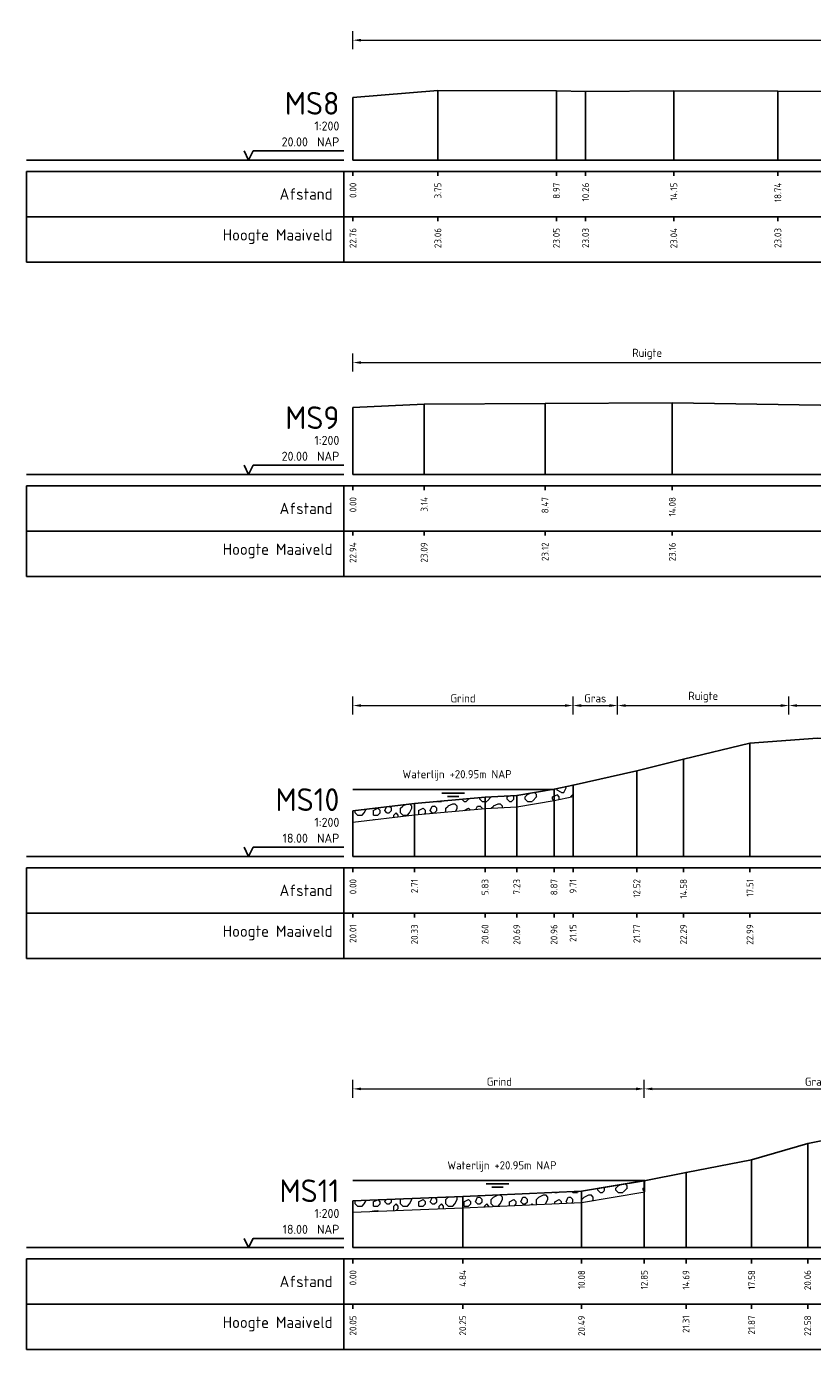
# Model space of a CAD drawing. Header units: metres. Extents: x 186876 to 190692, y 349785 to 350844.
# Tile 5 of 17: x 190413 to 190448, y 350581 to 350639. Entities that reach past the tile are written whole.
import ezdxf
from ezdxf.enums import TextEntityAlignment as Align

# ---------------------------------------------------------------- set-up
doc = ezdxf.new("R2010")
doc.units = ezdxf.units.M
doc.header["$PDMODE"] = 35
doc.header["$PDSIZE"] = 0.075
doc.layers.add('B-ME-AL-PROFIEL_WATERLIJN-GD', color=150, linetype='Continuous')
doc.layers.add('B-ME-AL-PROFIELRASTER-S', color=7, linetype='Continuous')
for name, color, linetype, lineweight in [('B-ME-GW-GROND_GRIND-A', 7, 'Continuous', 18), ('B-ME-GW-GROND_GRIND-G', 7, 'Continuous', 18), ('B-ME-GW-MAAIVELD-GD', 252, 'GW-MAAIVELD', 25), ('X-XX-AL-DETAIL1-M', 7, 'Continuous', 18), ('X-XX-AL-NAP-T18', 7, 'Continuous', 18)]:
    doc.layers.add(name, color=color, linetype=linetype, lineweight=lineweight)
doc.styles.add('NLCS-ISO', font='NLCS-ISO.ttf', dxfattribs={"height": 1.8})
doc.styles.add('NLCS-ISO-ANNOTATIEF-T18', font='NLCS-ISO.ttf', dxfattribs={"height": 1.8})
doc.styles.add('NLCS-ISO-ANNOTATIVE-T18', font='NLCS-ISO.ttf', dxfattribs={"height": 1.8})
doc.linetypes.add('GW-MAAIVELD', pattern='A,12,[40,NLCS.SHX,S=1,R=0,X=0,Y=-0.5],12', length=24)
doc.dimstyles.new('NLCS-ANNOTATIEF-T18-PIJL_L2_H0', dxfattribs={"dimtxt": 2.5, "dimasz": 1.8, "dimexe": 2, "dimexo": 2, "dimgap": 0.7, "dimtad": 1, "dimzin": 0, "dimdsep": 46, "dimtxsty": 'NLCS-ISO-ANNOTATIEF-T18', "dimcen": 0, "dimdle": 2, "dimclrd": 256, "dimclre": 256, "dimclrt": 10, "dimaunit": 2, "dimadec": 0, "dimazin": 0, "dimtfac": 1, "dimtdec": 3, "dimtofl": 0, "dimtmove": 0, "dimatfit": 3, "dimfxl": 2, "dimfxlon": 1, "dimtfillclr": 256, "dimtolj": 1, "dimtzin": 0, "dimlwd": -1, "dimlwe": -1, "dimarcsym": 0})

# ---------------------------------------------------------------- blocks, each defined once
blk = doc.blocks.new('SAL-PROFIELRASTER-SOD')
at = {"color": 0, "linetype": 'ByBlock', "lineweight": -2, "flags": 128}
for points in [[(-2, 0), (-72, 0)], [(-24, 2), (-23, 0), (-22, 2), (-2, 2)], [(-72, -12.5), (-72, -2.5)], [(0, -2.5), (-72, -2.5)], [(-2, -12.5), (-2, -2.5)], [(0, -12.5), (-72, -12.5)]]:
    blk.add_lwpolyline(points, dxfattribs=at)
at = {"color": 0, "linetype": 'ByBlock', "lineweight": -2, "style": 'NLCS-ISO-ANNOTATIVE-T18'}
blk.add_text('NAP', height=2, dxfattribs=at).set_placement((-3, 3), align=Align.RIGHT)
blk.add_text('Afstand', height=2.5, dxfattribs=at).set_placement((-4.5, -7.5), align=Align.MIDDLE_RIGHT)
for tag, height, p in [('PROFIELNR', 5, (-3, 10)), ('SCHAAL', 2, (-3, 6.5)), ('NAP', 2, (-9.94, 3))]:
    blk.add_attdef(tag, text='', height=height, dxfattribs=at).set_placement(p, align=Align.RIGHT)
blk = doc.blocks.new('SAL-PROFIELRASTER_BALK_EIND1-SOD')
at = {"color": 0, "linetype": 'ByBlock', "lineweight": -2, "flags": 128}
for points in [[(0, 0), (1, 0)], [(0, -2.5), (1, -2.5)], [(0, -12.5), (1, -12.5)]]:
    blk.add_lwpolyline(points, dxfattribs=at)
blk = doc.blocks.new('SAL-PROFIELRASTER_BALK-SOD')
at = {"color": 0, "linetype": 'ByBlock', "lineweight": -2}
for p, q in [((-72, -12.5), (-72, -2.5)), ((-2, -2.5), (-2, -12.5)), ((0, -12.5), (-72, -12.5))]:
    blk.add_line(p, q, dxfattribs=at)
at = {"color": 0, "linetype": 'ByBlock', "lineweight": -2, "style": 'NLCS-ISO-ANNOTATIVE-T18'}
for tag, height, p in [('TITEL1', 2.5, (-4.5, -6.5)), ('TITEL2', 1.5, (-4.5, -9.5))]:
    blk.add_attdef(tag, text='', height=height, dxfattribs=at).set_placement(p, align=Align.MIDDLE_RIGHT)
blk = doc.blocks.new('SAL-PROFIELRASTER_BALK_EIND2-SOD')
at = {"color": 0, "linetype": 'ByBlock', "lineweight": -2}
blk.add_line((1, -12.5), (0, -12.5), dxfattribs=at)
blk = doc.blocks.new('SAL-PROFIELRASTER_BALK_DATA-SOD')
at = {"color": 0, "linetype": 'ByBlock', "lineweight": -2}
blk.add_lwpolyline([(0, -3.5), (0, -2.5)], dxfattribs=at)
at = {"color": 0, "linetype": 'ByBlock', "lineweight": -2, "style": 'NLCS-ISO-ANNOTATIVE-T18'}
blk.add_attdef('GETAL', text='', height=1.5, rotation=90, dxfattribs=at).set_placement((0.75, -5), align=Align.RIGHT)
blk = doc.blocks.new('SAL-PROFIELRASTER_AANHAAL-SOD')
at = {"color": 9, "linetype": 'ByBlock', "lineweight": -2, "flags": 128}
blk.add_lwpolyline([(0, 1), (0, 0)], dxfattribs=at)
blk = doc.blocks.new('*D69')
at = {"layer": 'Defpoints', "color": 0, "transparency": 16777216}
for p in [(190500.213, 350638.814), (190427.793, 350633.531), (190500.213, 350633.531)]:
    blk.add_point(p, dxfattribs=at)
at = {"layer": 'X-XX-AL-DETAIL1-M', "transparency": 16777216}
for p, q in [((190427.793, 350638.414), (190427.793, 350639.214)), ((190500.213, 350638.414), (190500.213, 350639.214)), ((190428.153, 350638.814), (190499.853, 350638.814))]:
    blk.add_line(p, q, dxfattribs=at)
for points in [[(190428.153, 350638.874), (190428.153, 350638.754), (190427.793, 350638.814)], [(190499.853, 350638.874), (190499.853, 350638.754), (190500.213, 350638.814)]]:
    blk.add_solid(points, dxfattribs=at)
at = {"layer": 'X-XX-AL-DETAIL1-M', "color": 10, "transparency": 16777216, "insert": (190464.003, 350639.188), "char_height": 0.36, "attachment_point": 5, "style": 'NLCS-ISO-ANNOTATIEF-T18'}
blk.add_mtext('\\A1;Ruigte', dxfattribs=at)
blk = doc.blocks.new('*D72')
at = {"layer": 'Defpoints', "color": 0, "transparency": 16777216}
for p in [(190453.743, 350624.601), (190427.793, 350619.669), (190453.743, 350619.669)]:
    blk.add_point(p, dxfattribs=at)
at = {"layer": 'X-XX-AL-DETAIL1-M', "transparency": 16777216}
for p, q in [((190427.793, 350624.201), (190427.793, 350625.001)), ((190428.153, 350624.601), (190453.383, 350624.601)), ((190453.743, 350624.201), (190453.743, 350625.001))]:
    blk.add_line(p, q, dxfattribs=at)
for points in [[(190428.153, 350624.661), (190428.153, 350624.541), (190427.793, 350624.601)], [(190453.383, 350624.661), (190453.383, 350624.541), (190453.743, 350624.601)]]:
    blk.add_solid(points, dxfattribs=at)
at = {"layer": 'X-XX-AL-DETAIL1-M', "color": 10, "transparency": 16777216, "insert": (190440.768, 350624.975), "char_height": 0.36, "attachment_point": 5, "style": 'NLCS-ISO-ANNOTATIEF-T18'}
blk.add_mtext('\\A1;Ruigte', dxfattribs=at)
blk = doc.blocks.new('*D75')
at = {"layer": 'Defpoints', "color": 0, "transparency": 16777216}
for p in [(190437.5, 350609.476), (190427.793, 350602.828), (190437.5, 350602.828)]:
    blk.add_point(p, dxfattribs=at)
at = {"layer": 'X-XX-AL-DETAIL1-M', "transparency": 16777216}
for p, q in [((190427.793, 350609.076), (190427.793, 350609.876)), ((190428.153, 350609.476), (190437.14, 350609.476)), ((190437.5, 350609.076), (190437.5, 350609.876))]:
    blk.add_line(p, q, dxfattribs=at)
for points in [[(190428.153, 350609.536), (190428.153, 350609.416), (190427.793, 350609.476)], [(190437.14, 350609.536), (190437.14, 350609.416), (190437.5, 350609.476)]]:
    blk.add_solid(points, dxfattribs=at)
at = {"layer": 'X-XX-AL-DETAIL1-M', "color": 10, "transparency": 16777216, "insert": (190432.646, 350609.796), "char_height": 0.36, "attachment_point": 5, "style": 'NLCS-ISO-ANNOTATIEF-T18'}
blk.add_mtext('\\A1;Grind', dxfattribs=at)
blk = doc.blocks.new('*D76')
at = {"layer": 'Defpoints', "color": 0, "transparency": 16777216}
for p in [(190439.463, 350609.476), (190437.5, 350602.828), (190439.463, 350602.828)]:
    blk.add_point(p, dxfattribs=at)
at = {"layer": 'X-XX-AL-DETAIL1-M', "transparency": 16777216}
for p, q in [((190437.5, 350609.076), (190437.5, 350609.876)), ((190437.86, 350609.476), (190439.103, 350609.476)), ((190439.463, 350609.076), (190439.463, 350609.876))]:
    blk.add_line(p, q, dxfattribs=at)
for points in [[(190437.86, 350609.536), (190437.86, 350609.416), (190437.5, 350609.476)], [(190439.103, 350609.536), (190439.103, 350609.416), (190439.463, 350609.476)]]:
    blk.add_solid(points, dxfattribs=at)
at = {"layer": 'X-XX-AL-DETAIL1-M', "color": 10, "transparency": 16777216, "insert": (190438.481, 350609.796), "char_height": 0.36, "attachment_point": 5, "style": 'NLCS-ISO-ANNOTATIEF-T18'}
blk.add_mtext('\\A1;Gras', dxfattribs=at)
blk = doc.blocks.new('*D77')
at = {"layer": 'Defpoints', "color": 0, "transparency": 16777216}
for p in [(190447.023, 350609.476), (190439.463, 350602.828), (190447.023, 350602.828)]:
    blk.add_point(p, dxfattribs=at)
at = {"layer": 'X-XX-AL-DETAIL1-M', "transparency": 16777216}
for p, q in [((190439.463, 350609.076), (190439.463, 350609.876)), ((190439.823, 350609.476), (190446.663, 350609.476)), ((190447.023, 350609.076), (190447.023, 350609.876))]:
    blk.add_line(p, q, dxfattribs=at)
for points in [[(190439.823, 350609.536), (190439.823, 350609.416), (190439.463, 350609.476)], [(190446.663, 350609.536), (190446.663, 350609.416), (190447.023, 350609.476)]]:
    blk.add_solid(points, dxfattribs=at)
at = {"layer": 'X-XX-AL-DETAIL1-M', "color": 10, "transparency": 16777216, "insert": (190443.243, 350609.85), "char_height": 0.36, "attachment_point": 5, "style": 'NLCS-ISO-ANNOTATIEF-T18'}
blk.add_mtext('\\A1;Ruigte', dxfattribs=at)
blk = doc.blocks.new('*D78')
at = {"layer": 'Defpoints', "color": 0, "transparency": 16777216}
for p in [(190462.603, 350609.476), (190447.023, 350602.828), (190462.603, 350602.828)]:
    blk.add_point(p, dxfattribs=at)
at = {"layer": 'X-XX-AL-DETAIL1-M', "transparency": 16777216}
for p, q in [((190447.023, 350609.076), (190447.023, 350609.876)), ((190447.383, 350609.476), (190462.243, 350609.476)), ((190462.603, 350609.076), (190462.603, 350609.876))]:
    blk.add_line(p, q, dxfattribs=at)
for points in [[(190447.383, 350609.536), (190447.383, 350609.416), (190447.023, 350609.476)], [(190462.243, 350609.536), (190462.243, 350609.416), (190462.603, 350609.476)]]:
    blk.add_solid(points, dxfattribs=at)
at = {"layer": 'X-XX-AL-DETAIL1-M', "color": 10, "transparency": 16777216, "insert": (190454.813, 350609.796), "char_height": 0.36, "attachment_point": 5, "style": 'NLCS-ISO-ANNOTATIEF-T18'}
blk.add_mtext('\\A1;Gras', dxfattribs=at)
blk = doc.blocks.new('*D82')
at = {"layer": 'Defpoints', "color": 0, "transparency": 16777216}
for p in [(190440.64, 350592.574), (190427.793, 350585.582), (190440.64, 350585.582)]:
    blk.add_point(p, dxfattribs=at)
at = {"layer": 'X-XX-AL-DETAIL1-M', "transparency": 16777216}
for p, q in [((190427.793, 350592.174), (190427.793, 350592.974)), ((190428.153, 350592.574), (190440.28, 350592.574)), ((190440.64, 350592.174), (190440.64, 350592.974))]:
    blk.add_line(p, q, dxfattribs=at)
for points in [[(190428.153, 350592.634), (190428.153, 350592.514), (190427.793, 350592.574)], [(190440.28, 350592.634), (190440.28, 350592.514), (190440.64, 350592.574)]]:
    blk.add_solid(points, dxfattribs=at)
at = {"layer": 'X-XX-AL-DETAIL1-M', "color": 10, "transparency": 16777216, "insert": (190434.25, 350592.894), "char_height": 0.36, "attachment_point": 5, "style": 'NLCS-ISO-ANNOTATIEF-T18'}
blk.add_mtext('\\A1;Grind', dxfattribs=at)
blk = doc.blocks.new('*D83')
at = {"layer": 'Defpoints', "color": 0, "transparency": 16777216}
for p in [(190455.783, 350592.574), (190440.64, 350585.582), (190455.783, 350585.582)]:
    blk.add_point(p, dxfattribs=at)
at = {"layer": 'X-XX-AL-DETAIL1-M', "transparency": 16777216}
for p, q in [((190440.64, 350592.174), (190440.64, 350592.974)), ((190441, 350592.574), (190455.423, 350592.574)), ((190455.783, 350592.174), (190455.783, 350592.974))]:
    blk.add_line(p, q, dxfattribs=at)
for points in [[(190441, 350592.634), (190441, 350592.514), (190440.64, 350592.574)], [(190455.423, 350592.634), (190455.423, 350592.514), (190455.783, 350592.574)]]:
    blk.add_solid(points, dxfattribs=at)
at = {"layer": 'X-XX-AL-DETAIL1-M', "color": 10, "transparency": 16777216, "insert": (190448.211, 350592.894), "char_height": 0.36, "attachment_point": 5, "style": 'NLCS-ISO-ANNOTATIEF-T18'}
blk.add_mtext('\\A1;Gras', dxfattribs=at)

msp = doc.modelspace()

# ---------------------------------------------------------------- hatches: boundary and pattern name
at = {"layer": 'B-ME-GW-GROND_GRIND-A'}
h = msp.add_hatch(dxfattribs=at)
h.set_pattern_fill('AGW-GROND_GRIND', color=256, scale=0.2, pattern_type=2)
h.set_pattern_definition([(0, (-35.0095, 391.646), (2, 2), [0.1, -0.6, 0.1, -1.2]), (0, (-34.0095, 391.746), (2, 2), [0.1, -1.9]), (0, (-35.1095, 391.946), (2, 2), [0.2, -1.8]), (0, (-34.5095, 392.046), (2, 2), [0.1, -1.9]), (0, (-35.4095, 392.146), (2, 2), [0.1, -1.9]), (0, (-34.6095, 392.346), (2, 2), [0.2, -1.8]), (0, (-35.3095, 392.446), (2, 2), [0.2, -0.7, 0.1, -1]), (0, (-35.3095, 392.646), (2, 2), [0.2, -1.1, 0.2, -0.5]), (0, (-34.7095, 392.746), (2, 2), [0.1, -1.9]), (0, (-34.7095, 393.046), (2, 2), [0.1, -1.9]), (0, (-35.8095, 393.146), (2, 2), [0.1, -1.9]), (0, (-35.3095, 393.246), (2, 2), [0.1, -0.7, 0.2, -1]), (90, (-35.6095, 391.946), (-2, 2), [0.1, -0.9, 0.1, -0.9]), (90, (-35.5095, 392.246), (-2, 2), [0.1, -1.9]), (90, (-35.4095, 393.346), (-2, 2), [0.1, -1.9]), (90, (-35.3095, 392.646), (-2, 2), [0.2, -1.8]), (90, (-35.2095, 391.746), (-2, 2), [0.1, -1.9]), (90, (-35.1095, 393.346), (-2, 2), [0.1, -1.9]), (90, (-35.0095, 392.746), (-2, 2), [0.1, -1.9]), (90, (-34.7095, 392.146), (-2, 2), [0.1, -1.9]), (90, (-34.6095, 393.346), (-2, 2), [0.1, -1.9]), (90, (-34.5095, 392.846), (-2, 2), [0.1, -1.9]), (90, (-34.4095, 392.446), (-2, 2), [0.2, -1.8]), (90, (-34.3095, 392.146), (-2, 2), [0.1, -1.9]), (90, (-34.2095, 392.546), (-2, 2), [0.1, -1.9]), (90, (-34.1095, 391.446), (-2, 2), [0.1, -1.2, 0.2, -0.5]), (45, (-35.8095, 392.646), (0, 1.9999999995), [0.1414, -0.7071, 0.1414, -0.98994, 0.1414, -0.7071871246]), (45, (-35.2095, 391.846), (0, 1.9999999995), [0.1414, -0.98994, 0.1414, -0.2828, 0.1414, -1.1314871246]), (45, (-35.7095, 391.846), (0, 2), [0.141421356, -1.838478, 0.282842, -0.565685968]), (45, (-35.1095, 392.246), (0, 2), [0.14142134, -0.5656854, 0.14142134, -1.9798990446]), (45, (-35.1095, 392.646), (0, 2), [0.14142134, -2.687005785]), (45, (-34.7095, 392.246), (0, 2), [0.14142134, -2.687005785]), (45, (-34.3095, 392.446), (0, 2), [0.14142134, -2.687005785]), (45, (-34.6095, 391.446), (0, 2), [0.14142134, -2.687005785]), (135, (-35.1095, 391.446), (-2, 0), [0.14142134, -2.687005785]), (135, (-34.1095, 391.546), (-2, 0), [0.1414212, -1.979899, 0.1414212, -0.5656857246]), (135, (-34.7095, 392.746), (-2, 0), [0.14142134, -2.687005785]), (135, (-35.3095, 393.246), (-2, 0), [0.14142134, -2.687005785]), (135, (-34.0095, 391.746), (-2, 0), [0.14142134, -2.687005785]), (135, (-34.8095, 391.846), (-2, 0), [0.14142134, -2.687005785]), (135, (-35.0095, 392.846), (-2, 0), [0.14142134, -2.687005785]), (135, (-34.0095, 392.646), (-2, 0), [0.14142134, -2.687005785]), (135, (-34.3095, 392.246), (-2, 0), [0.14142134, -2.687005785]), (135, (-35.0095, 392.346), (-2, 0), [0.14142134, -2.687005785]), (135, (-35.4095, 392.146), (-2, 0), [0.14142, -1.41421356, 0.14142, -1.1313735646]), (135, (-34.2095, 392.646), (-2, 0), [0.1414212, -0.282842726, 0.1414212, -2.262742]), (26.5650512, (-34.5095, 391.546), (2, 8e-10), [0.2236, -1.118, 0.2236, -2.906935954]), (26.5650512, (-34.0095, 392.046), (2, 8e-10), [0.2236, -2.0124, 0.2236, -2.012535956]), (26.5650512, (-33.9095, 391.746), (2, 8e-10), [0.22360678, -4.24852916]), (26.5650512, (-35.5095, 392.346), (2, 8e-10), [0.22360678, -4.24852916]), (26.5650512, (-35.3095, 392.846), (2, 8e-10), [0.22360678, -4.24852916]), (26.5650512, (-35.4095, 391.446), (2, 8e-10), [0.22360678, -4.24852916]), (63.43494882, (-34.8095, 392.846), (1e-10, 2), [0.22360678, -4.24852916]), (63.43494882, (-34.9095, 391.646), (1e-10, 2), [0.22360678, -4.24852916]), (63.43494882, (-34.1095, 391.846), (1e-10, 2), [0.22360678, -4.24852916]), (63.43494882, (-35.7095, 392.746), (1e-10, 2), [0.22360678, -4.24852916]), (153.43494882, (-34.5095, 392.046), (-2, 1e-10), [0.22360678, -4.24852916]), (153.43494882, (-35.0095, 391.646), (-2, 1e-10), [0.22360678, -4.24852916]), (153.43494882, (-35.6095, 392.046), (-2, 1e-10), [0.22360678, -4.24852916])])
h.paths.add_polyline_path([(190427.793, 350604.338), (190430.505, 350604.658), (190433.62, 350604.932), (190435.018, 350605.014), (190436.66, 350605.284), (190437.5, 350605.473), (190437.5, 350605.973), (190436.66, 350605.784), (190435.018, 350605.514), (190433.62, 350605.432), (190430.505, 350605.158), (190427.793, 350604.838)])
h = msp.add_hatch(dxfattribs=at)
h.set_pattern_fill('AGW-GROND_GRIND', color=256, scale=0.2, pattern_type=2)
h.set_pattern_definition([(0, (-35.0095, 404.4), (2, 2), [0.1, -0.6, 0.1, -1.2]), (0, (-34.0095, 404.5), (2, 2), [0.1, -1.9]), (0, (-35.1095, 404.7), (2, 2), [0.2, -1.8]), (0, (-34.5095, 404.8), (2, 2), [0.1, -1.9]), (0, (-35.4095, 404.9), (2, 2), [0.1, -1.9]), (0, (-34.6095, 405.1), (2, 2), [0.2, -1.8]), (0, (-35.3095, 405.2), (2, 2), [0.2, -0.7, 0.1, -1]), (0, (-35.3095, 405.4), (2, 2), [0.2, -1.1, 0.2, -0.5]), (0, (-34.7095, 405.5), (2, 2), [0.1, -1.9]), (0, (-34.7095, 405.8), (2, 2), [0.1, -1.9]), (0, (-35.8095, 405.9), (2, 2), [0.1, -1.9]), (0, (-35.3095, 406), (2, 2), [0.1, -0.7, 0.2, -1]), (90, (-35.6095, 404.7), (-2, 2), [0.1, -0.9, 0.1, -0.9]), (90, (-35.5095, 405), (-2, 2), [0.1, -1.9]), (90, (-35.4095, 406.1), (-2, 2), [0.1, -1.9]), (90, (-35.3095, 405.4), (-2, 2), [0.2, -1.8]), (90, (-35.2095, 404.5), (-2, 2), [0.1, -1.9]), (90, (-35.1095, 406.1), (-2, 2), [0.1, -1.9]), (90, (-35.0095, 405.5), (-2, 2), [0.1, -1.9]), (90, (-34.7095, 404.9), (-2, 2), [0.1, -1.9]), (90, (-34.6095, 406.1), (-2, 2), [0.1, -1.9]), (90, (-34.5095, 405.6), (-2, 2), [0.1, -1.9]), (90, (-34.4095, 405.2), (-2, 2), [0.2, -1.8]), (90, (-34.3095, 404.9), (-2, 2), [0.1, -1.9]), (90, (-34.2095, 405.3), (-2, 2), [0.1, -1.9]), (90, (-34.1095, 404.2), (-2, 2), [0.1, -1.2, 0.2, -0.5]), (45, (-35.8095, 405.4), (0, 1.9999999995), [0.1414, -0.7071, 0.1414, -0.98994, 0.1414, -0.7071871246]), (45, (-35.2095, 404.6), (0, 1.9999999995), [0.1414, -0.98994, 0.1414, -0.2828, 0.1414, -1.1314871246]), (45, (-35.7095, 404.6), (0, 2), [0.141421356, -1.838478, 0.282842, -0.565685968]), (45, (-35.1095, 405), (0, 2), [0.14142134, -0.5656854, 0.14142134, -1.9798990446]), (45, (-35.1095, 405.4), (0, 2), [0.14142134, -2.687005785]), (45, (-34.7095, 405), (0, 2), [0.14142134, -2.687005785]), (45, (-34.3095, 405.2), (0, 2), [0.14142134, -2.687005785]), (45, (-34.6095, 404.2), (0, 2), [0.14142134, -2.687005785]), (135, (-35.1095, 404.2), (-2, 0), [0.14142134, -2.687005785]), (135, (-34.1095, 404.3), (-2, 0), [0.1414212, -1.979899, 0.1414212, -0.5656857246]), (135, (-34.7095, 405.5), (-2, 0), [0.14142134, -2.687005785]), (135, (-35.3095, 406), (-2, 0), [0.14142134, -2.687005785]), (135, (-34.0095, 404.5), (-2, 0), [0.14142134, -2.687005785]), (135, (-34.8095, 404.6), (-2, 0), [0.14142134, -2.687005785]), (135, (-35.0095, 405.6), (-2, 0), [0.14142134, -2.687005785]), (135, (-34.0095, 405.4), (-2, 0), [0.14142134, -2.687005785]), (135, (-34.3095, 405), (-2, 0), [0.14142134, -2.687005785]), (135, (-35.0095, 405.1), (-2, 0), [0.14142134, -2.687005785]), (135, (-35.4095, 404.9), (-2, 0), [0.14142, -1.41421356, 0.14142, -1.1313735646]), (135, (-34.2095, 405.4), (-2, 0), [0.1414212, -0.282842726, 0.1414212, -2.262742]), (26.5650512, (-34.5095, 404.3), (2, 8e-10), [0.2236, -1.118, 0.2236, -2.906935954]), (26.5650512, (-34.0095, 404.8), (2, 8e-10), [0.2236, -2.0124, 0.2236, -2.012535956]), (26.5650512, (-33.9095, 404.5), (2, 8e-10), [0.22360678, -4.24852916]), (26.5650512, (-35.5095, 405.1), (2, 8e-10), [0.22360678, -4.24852916]), (26.5650512, (-35.3095, 405.6), (2, 8e-10), [0.22360678, -4.24852916]), (26.5650512, (-35.4095, 404.2), (2, 8e-10), [0.22360678, -4.24852916]), (63.43494882, (-34.8095, 405.6), (1e-10, 2), [0.22360678, -4.24852916]), (63.43494882, (-34.9095, 404.4), (1e-10, 2), [0.22360678, -4.24852916]), (63.43494882, (-34.1095, 404.6), (1e-10, 2), [0.22360678, -4.24852916]), (63.43494882, (-35.7095, 405.5), (1e-10, 2), [0.22360678, -4.24852916]), (153.43494882, (-34.5095, 404.8), (-2, 1e-10), [0.22360678, -4.24852916]), (153.43494882, (-35.0095, 404.4), (-2, 1e-10), [0.22360678, -4.24852916]), (153.43494882, (-35.6095, 404.8), (-2, 1e-10), [0.22360678, -4.24852916])])
h.paths.add_polyline_path([(190427.793, 350587.132), (190432.635, 350587.332), (190437.874, 350587.57), (190440.665, 350588.032), (190440.665, 350588.532), (190437.874, 350588.07), (190432.635, 350587.832), (190427.793, 350587.632)])

# ---------------------------------------------------------------- linework, layer by layer
at = {"layer": 'B-ME-AL-PROFIEL_WATERLIJN-GD', "elevation": -21.672}
for points in [[(190427.793, 350605.778), (190436.624, 350605.778)], [(190431.708, 350605.613), (190432.708, 350605.613)], [(190431.958, 350605.473), (190432.458, 350605.473)], [(190427.793, 350588.532), (190440.665, 350588.532)], [(190433.664, 350588.385), (190434.664, 350588.385)], [(190433.914, 350588.245), (190434.414, 350588.245)]]:
    msp.add_lwpolyline(points, dxfattribs=at)
at = {"layer": 'B-ME-GW-GROND_GRIND-G', "elevation": -21.672}
for points in [[(190427.793, 350604.338), (190430.505, 350604.658), (190433.62, 350604.932), (190435.018, 350605.014), (190436.66, 350605.284), (190437.5, 350605.473), (190437.5, 350605.973), (190436.66, 350605.784), (190435.018, 350605.514), (190433.62, 350605.432), (190430.505, 350605.158), (190427.793, 350604.838)], [(190427.793, 350587.132), (190432.635, 350587.332), (190437.874, 350587.57), (190440.665, 350588.032), (190440.665, 350588.532), (190437.874, 350588.07), (190432.635, 350587.832), (190427.793, 350587.632)]]:
    msp.add_lwpolyline(points, close=True, dxfattribs=at)
at = {"layer": 'B-ME-GW-MAAIVELD-GD', "ltscale": 0.1, "elevation": -21.672, "flags": 128}
for points in [[(190427.793, 350636.294), (190431.538, 350636.593), (190436.766, 350636.581), (190438.051, 350636.556), (190441.944, 350636.574), (190446.532, 350636.559), (190451.881, 350636.549), (190456.047, 350636.614), (190460.234, 350636.658), (190465.857, 350636.507), (190469.308, 350636.63), (190473.525, 350636.595), (190478.512, 350636.486), (190483.241, 350636.494), (190488.193, 350636.528), (190493.971, 350636.557), (190498.714, 350636.552), (190504.04, 350636.448), (190510.575, 350636.465), (190516.693, 350636.452), (190521.469, 350636.384), (190527.065, 350636.364), (190533.206, 350636.388), (190537.5, 350636.367), (190540.737, 350636.399)], [(190427.793, 350622.613), (190430.933, 350622.762), (190436.267, 350622.791), (190441.876, 350622.824), (190448.42, 350622.726), (190452.827, 350622.552), (190457.7, 350622.658), (190460.889, 350622.596), (190468, 350622.644), (190473.629, 350622.643), (190480.596, 350622.611), (190485.273, 350622.627), (190490.847, 350622.607), (190496.351, 350622.537), (190502.67, 350622.486), (190508.476, 350622.541), (190514.242, 350622.549), (190519.321, 350622.52), (190526.932, 350622.471), (190532.73, 350622.46), (190537.272, 350622.36)], [(190427.793, 350604.838), (190430.505, 350605.158), (190433.62, 350605.432), (190435.018, 350605.514), (190436.66, 350605.784), (190437.5, 350605.973), (190440.31, 350606.594), (190442.372, 350607.119), (190445.3, 350607.816), (190448.277, 350608.043), (190453.125, 350607.92), (190457.898, 350607.897), (190461.509, 350607.877), (190464.17, 350607.865), (190469.706, 350607.765), (190473.894, 350607.805), (190479.678, 350607.799), (190485.52, 350607.713), (190488.659, 350607.66), (190494.229, 350607.567), (190500.549, 350607.658), (190507, 350607.708), (190513.177, 350607.706), (190519.028, 350607.549), (190524.242, 350607.624), (190530.995, 350607.598), (190536.541, 350607.333), (190541.798, 350607.393), (190545.674, 350607.321)], [(190427.793, 350587.632), (190432.635, 350587.832), (190437.874, 350588.07), (190440.64, 350588.527), (190442.483, 350588.895), (190445.376, 350589.453), (190447.848, 350590.164), (190449.75, 350590.554), (190454.417, 350590.632), (190458.727, 350590.654), (190463.503, 350590.66), (190467.619, 350590.569), (190473.412, 350590.379), (190477.508, 350590.299), (190481.575, 350590.231), (190487.146, 350590.036), (190492.377, 350589.992), (190497.465, 350589.866), (190502.646, 350589.869), (190508.094, 350589.766), (190513.676, 350589.897), (190514.935, 350589.964), (190520.644, 350589.922), (190521.16, 350590.007), (190524.696, 350590.051), (190527.441, 350589.817), (190532.268, 350590.012)]]:
    msp.add_lwpolyline(points, dxfattribs=at)

# ---------------------------------------------------------------- block references
at = {"layer": 'B-ME-AL-PROFIELRASTER-S', "xscale": 0.2, "yscale": 0.2, "zscale": 0.2}
for name, p, values in [('SAL-PROFIELRASTER-SOD', (190427.793, 350633.531, -21.672), {'PROFIELNR': 'MS8', 'SCHAAL': '1:200', 'NAP': '20.00'}), ('SAL-PROFIELRASTER_BALK_DATA-SOD', (190427.793, 350633.531, -21.672), {'GETAL': '0.00'}), ('SAL-PROFIELRASTER_BALK_DATA-SOD', (190427.793, 350633.531, -21.672), {'GETAL': '0.00'}), ('SAL-PROFIELRASTER_BALK_DATA-SOD', (190431.538, 350633.531, -21.672), {'GETAL': '3.75'}), ('SAL-PROFIELRASTER_BALK_DATA-SOD', (190431.538, 350633.531, -21.672), {'GETAL': '3.75'}), ('SAL-PROFIELRASTER_BALK_DATA-SOD', (190436.766, 350633.531, -21.672), {'GETAL': '8.97'}), ('SAL-PROFIELRASTER_BALK_DATA-SOD', (190436.766, 350633.531, -21.672), {'GETAL': '8.97'}), ('SAL-PROFIELRASTER_BALK_DATA-SOD', (190438.051, 350633.531, -21.672), {'GETAL': '10.26'}), ('SAL-PROFIELRASTER_BALK_DATA-SOD', (190438.051, 350633.531, -21.672), {'GETAL': '10.26'}), ('SAL-PROFIELRASTER_BALK_DATA-SOD', (190438.051, 350633.531, -21.672), {'GETAL': '10.26'}), ('SAL-PROFIELRASTER_BALK_DATA-SOD', (190441.944, 350633.531, -21.672), {'GETAL': '14.15'}), ('SAL-PROFIELRASTER_BALK_DATA-SOD', (190441.944, 350633.531, -21.672), {'GETAL': '14.15'}), ('SAL-PROFIELRASTER_BALK_DATA-SOD', (190441.944, 350633.531, -21.672), {'GETAL': '14.15'}), ('SAL-PROFIELRASTER_BALK_DATA-SOD', (190446.532, 350633.531, -21.672), {'GETAL': '18.74'}), ('SAL-PROFIELRASTER_BALK_DATA-SOD', (190446.532, 350633.531, -21.672), {'GETAL': '18.74'}), ('SAL-PROFIELRASTER_BALK_DATA-SOD', (190446.532, 350633.531, -21.672), {'GETAL': '18.74'}), ('SAL-PROFIELRASTER_BALK-SOD', (190427.793, 350631.531, -21.672), {'TITEL1': 'Hoogte Maaiveld'}), ('SAL-PROFIELRASTER_BALK_DATA-SOD', (190427.793, 350631.531, -21.672), {'GETAL': '22.76'}), ('SAL-PROFIELRASTER_BALK_DATA-SOD', (190431.538, 350631.531, -21.672), {'GETAL': '23.06'}), ('SAL-PROFIELRASTER_BALK_DATA-SOD', (190436.766, 350631.531, -21.672), {'GETAL': '23.05'}), ('SAL-PROFIELRASTER_BALK_DATA-SOD', (190438.051, 350631.531, -21.672), {'GETAL': '23.03'}), ('SAL-PROFIELRASTER_BALK_DATA-SOD', (190441.944, 350631.531, -21.672), {'GETAL': '23.04'}), ('SAL-PROFIELRASTER_BALK_DATA-SOD', (190446.532, 350631.531, -21.672), {'GETAL': '23.03'}), ('SAL-PROFIELRASTER-SOD', (190427.793, 350619.669, -21.672), {'PROFIELNR': 'MS9', 'SCHAAL': '1:200', 'NAP': '20.00'}), ('SAL-PROFIELRASTER_BALK_DATA-SOD', (190427.793, 350619.669, -21.672), {'GETAL': '0.00'}), ('SAL-PROFIELRASTER_BALK_DATA-SOD', (190427.793, 350619.669, -21.672), {'GETAL': '0.00'}), ('SAL-PROFIELRASTER_BALK_DATA-SOD', (190430.933, 350619.669, -21.672), {'GETAL': '3.14'}), ('SAL-PROFIELRASTER_BALK_DATA-SOD', (190430.933, 350619.669, -21.672), {'GETAL': '3.14'}), ('SAL-PROFIELRASTER_BALK_DATA-SOD', (190436.267, 350619.669, -21.672), {'GETAL': '8.47'}), ('SAL-PROFIELRASTER_BALK_DATA-SOD', (190436.267, 350619.669, -21.672), {'GETAL': '8.47'}), ('SAL-PROFIELRASTER_BALK_DATA-SOD', (190441.876, 350619.669, -21.672), {'GETAL': '14.08'}), ('SAL-PROFIELRASTER_BALK_DATA-SOD', (190441.876, 350619.669, -21.672), {'GETAL': '14.08'}), ('SAL-PROFIELRASTER_BALK-SOD', (190427.793, 350617.669, -21.672), {'TITEL1': 'Hoogte Maaiveld'}), ('SAL-PROFIELRASTER_BALK_DATA-SOD', (190427.793, 350617.669, -21.672), {'GETAL': '22.94'}), ('SAL-PROFIELRASTER_BALK_DATA-SOD', (190430.933, 350617.669, -21.672), {'GETAL': '23.09'}), ('SAL-PROFIELRASTER_BALK_DATA-SOD', (190436.267, 350617.669, -21.672), {'GETAL': '23.12'}), ('SAL-PROFIELRASTER_BALK_DATA-SOD', (190441.876, 350617.669, -21.672), {'GETAL': '23.16'}), ('SAL-PROFIELRASTER-SOD', (190427.793, 350602.828, -21.672), {'PROFIELNR': 'MS10', 'SCHAAL': '1:200', 'NAP': '18.00'}), ('SAL-PROFIELRASTER_BALK_DATA-SOD', (190427.793, 350602.828, -21.672), {'GETAL': '0.00'}), ('SAL-PROFIELRASTER_BALK_DATA-SOD', (190427.793, 350602.828, -21.672), {'GETAL': '0.00'}), ('SAL-PROFIELRASTER_BALK_DATA-SOD', (190430.505, 350602.828, -21.672), {'GETAL': '2.71'}), ('SAL-PROFIELRASTER_BALK_DATA-SOD', (190430.505, 350602.828, -21.672), {'GETAL': '2.71'}), ('SAL-PROFIELRASTER_BALK_DATA-SOD', (190433.62, 350602.828, -21.672), {'GETAL': '5.83'}), ('SAL-PROFIELRASTER_BALK_DATA-SOD', (190433.62, 350602.828, -21.672), {'GETAL': '5.83'}), ('SAL-PROFIELRASTER_BALK_DATA-SOD', (190435.018, 350602.828, -21.672), {'GETAL': '7.23'}), ('SAL-PROFIELRASTER_BALK_DATA-SOD', (190435.018, 350602.828, -21.672), {'GETAL': '7.23'}), ('SAL-PROFIELRASTER_BALK_DATA-SOD', (190436.66, 350602.828, -21.672), {'GETAL': '8.87'}), ('SAL-PROFIELRASTER_BALK_DATA-SOD', (190436.66, 350602.828, -21.672), {'GETAL': '8.87'}), ('SAL-PROFIELRASTER_BALK_DATA-SOD', (190436.66, 350602.828, -21.672), {'GETAL': '8.87'}), ('SAL-PROFIELRASTER_BALK_DATA-SOD', (190437.5, 350602.828, -21.672), {'GETAL': '9.71'}), ('SAL-PROFIELRASTER_BALK_DATA-SOD', (190437.5, 350602.828, -21.672), {'GETAL': '9.71'}), ('SAL-PROFIELRASTER_BALK_DATA-SOD', (190440.31, 350602.828, -21.672), {'GETAL': '12.52'}), ('SAL-PROFIELRASTER_BALK_DATA-SOD', (190440.31, 350602.828, -21.672), {'GETAL': '12.52'}), ('SAL-PROFIELRASTER_BALK_DATA-SOD', (190442.372, 350602.828, -21.672), {'GETAL': '14.58'}), ('SAL-PROFIELRASTER_BALK_DATA-SOD', (190442.372, 350602.828, -21.672), {'GETAL': '14.58'}), ('SAL-PROFIELRASTER_BALK_DATA-SOD', (190445.3, 350602.828, -21.672), {'GETAL': '17.51'}), ('SAL-PROFIELRASTER_BALK_DATA-SOD', (190445.3, 350602.828, -21.672), {'GETAL': '17.51'}), ('SAL-PROFIELRASTER_BALK-SOD', (190427.793, 350600.828, -21.672), {'TITEL1': 'Hoogte Maaiveld'}), ('SAL-PROFIELRASTER_BALK_DATA-SOD', (190427.793, 350600.828, -21.672), {'GETAL': '20.01'}), ('SAL-PROFIELRASTER_BALK_DATA-SOD', (190430.505, 350600.828, -21.672), {'GETAL': '20.33'}), ('SAL-PROFIELRASTER_BALK_DATA-SOD', (190433.62, 350600.828, -21.672), {'GETAL': '20.60'}), ('SAL-PROFIELRASTER_BALK_DATA-SOD', (190435.018, 350600.828, -21.672), {'GETAL': '20.69'}), ('SAL-PROFIELRASTER_BALK_DATA-SOD', (190436.66, 350600.828, -21.672), {'GETAL': '20.96'}), ('SAL-PROFIELRASTER_BALK_DATA-SOD', (190437.5, 350600.828, -21.672), {'GETAL': '21.15'}), ('SAL-PROFIELRASTER_BALK_DATA-SOD', (190440.31, 350600.828, -21.672), {'GETAL': '21.77'}), ('SAL-PROFIELRASTER_BALK_DATA-SOD', (190442.372, 350600.828, -21.672), {'GETAL': '22.29'}), ('SAL-PROFIELRASTER_BALK_DATA-SOD', (190445.3, 350600.828, -21.672), {'GETAL': '22.99'}), ('SAL-PROFIELRASTER-SOD', (190427.793, 350585.582, -21.672), {'PROFIELNR': 'MS11', 'SCHAAL': '1:200', 'NAP': '18.00'}), ('SAL-PROFIELRASTER_BALK_DATA-SOD', (190427.793, 350585.582, -21.672), {'GETAL': '0.00'}), ('SAL-PROFIELRASTER_BALK_DATA-SOD', (190427.793, 350585.582, -21.672), {'GETAL': '0.00'}), ('SAL-PROFIELRASTER_BALK_DATA-SOD', (190432.635, 350585.582, -21.672), {'GETAL': '4.84'}), ('SAL-PROFIELRASTER_BALK_DATA-SOD', (190432.635, 350585.582, -21.672), {'GETAL': '4.84'}), ('SAL-PROFIELRASTER_BALK_DATA-SOD', (190437.874, 350585.582, -21.672), {'GETAL': '10.08'}), ('SAL-PROFIELRASTER_BALK_DATA-SOD', (190437.874, 350585.582, -21.672), {'GETAL': '10.08'}), ('SAL-PROFIELRASTER_BALK_DATA-SOD', (190440.64, 350585.582, -21.672), {'GETAL': '12.85'}), ('SAL-PROFIELRASTER_BALK_DATA-SOD', (190440.64, 350585.582, -21.672), {'GETAL': '12.85'}), ('SAL-PROFIELRASTER_BALK_DATA-SOD', (190442.483, 350585.582, -21.672), {'GETAL': '14.69'}), ('SAL-PROFIELRASTER_BALK_DATA-SOD', (190442.483, 350585.582, -21.672), {'GETAL': '14.69'}), ('SAL-PROFIELRASTER_BALK_DATA-SOD', (190445.376, 350585.582, -21.672), {'GETAL': '17.58'}), ('SAL-PROFIELRASTER_BALK_DATA-SOD', (190445.376, 350585.582, -21.672), {'GETAL': '17.58'}), ('SAL-PROFIELRASTER_BALK_DATA-SOD', (190447.848, 350585.582, -21.672), {'GETAL': '20.06'}), ('SAL-PROFIELRASTER_BALK_DATA-SOD', (190447.848, 350585.582, -21.672), {'GETAL': '20.06'}), ('SAL-PROFIELRASTER_BALK-SOD', (190427.793, 350583.582, -21.672), {'TITEL1': 'Hoogte Maaiveld'}), ('SAL-PROFIELRASTER_BALK_DATA-SOD', (190427.793, 350583.582, -21.672), {'GETAL': '20.05'}), ('SAL-PROFIELRASTER_BALK_DATA-SOD', (190432.635, 350583.582, -21.672), {'GETAL': '20.25'}), ('SAL-PROFIELRASTER_BALK_DATA-SOD', (190437.874, 350583.582, -21.672), {'GETAL': '20.49'}), ('SAL-PROFIELRASTER_BALK_DATA-SOD', (190442.483, 350583.582, -21.672), {'GETAL': '21.31'}), ('SAL-PROFIELRASTER_BALK_DATA-SOD', (190445.376, 350583.582, -21.672), {'GETAL': '21.87'}), ('SAL-PROFIELRASTER_BALK_DATA-SOD', (190447.848, 350583.582, -21.672), {'GETAL': '22.58'})]:
    msp.add_blockref(name, p, dxfattribs=at).add_auto_attribs(values)
at = {"layer": 'B-ME-AL-PROFIELRASTER-S'}
for p, yscale in [((190427.793, 350633.531, -21.672), 2.763000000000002), ((190427.793, 350633.531, -21.672), 2.763000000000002), ((190431.538, 350633.531, -21.672), 3.062000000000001), ((190431.538, 350633.531, -21.672), 3.062000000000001), ((190436.766, 350633.531, -21.672), 3.050000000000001), ((190436.766, 350633.531, -21.672), 3.050000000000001), ((190438.051, 350633.531, -21.672), 3.024999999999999), ((190438.051, 350633.531, -21.672), 3.024999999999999), ((190438.051, 350633.531, -21.672), 3.024999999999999), ((190441.944, 350633.531, -21.672), 3.042999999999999), ((190441.944, 350633.531, -21.672), 3.042999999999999), ((190441.944, 350633.531, -21.672), 3.042999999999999), ((190446.532, 350633.531, -21.672), 3.027999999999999), ((190446.532, 350633.531, -21.672), 3.027999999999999), ((190446.532, 350633.531, -21.672), 3.027999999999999), ((190436.267, 350619.669, -21.672), 3.122), ((190436.267, 350619.669, -21.672), 3.122), ((190441.876, 350619.669, -21.672), 3.155000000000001), ((190441.876, 350619.669, -21.672), 3.155000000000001), ((190427.793, 350619.669, -21.672), 2.943999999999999), ((190427.793, 350619.669, -21.672), 2.943999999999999), ((190430.933, 350619.669, -21.672), 3.093), ((190430.933, 350619.669, -21.672), 3.093), ((190445.3, 350602.828, -21.672), 4.988), ((190445.3, 350602.828, -21.672), 4.988), ((190442.372, 350602.828, -21.672), 4.291), ((190442.372, 350602.828, -21.672), 4.291), ((190440.31, 350602.828, -21.672), 3.765999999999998), ((190440.31, 350602.828, -21.672), 3.765999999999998), ((190437.5, 350602.828, -21.672), 3.145), ((190437.5, 350602.828, -21.672), 3.145), ((190433.62, 350602.828, -21.672), 2.603999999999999), ((190433.62, 350602.828, -21.672), 2.603999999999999), ((190435.018, 350602.828, -21.672), 2.686), ((190435.018, 350602.828, -21.672), 2.686), ((190436.66, 350602.828, -21.672), 2.956), ((190436.66, 350602.828, -21.672), 2.956), ((190436.66, 350602.828, -21.672), 2.956), ((190427.793, 350602.828, -21.672), 2.010000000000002), ((190427.793, 350602.828, -21.672), 2.010000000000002), ((190430.505, 350602.828, -21.672), 2.329999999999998), ((190430.505, 350602.828, -21.672), 2.329999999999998), ((190447.848, 350585.582, -21.672), 4.582000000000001), ((190447.848, 350585.582, -21.672), 4.582000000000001), ((190445.376, 350585.582, -21.672), 3.870999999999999), ((190445.376, 350585.582, -21.672), 3.870999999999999), ((190440.64, 350585.582, -21.672), 2.945), ((190440.64, 350585.582, -21.672), 2.945), ((190442.483, 350585.582, -21.672), 3.312999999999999), ((190442.483, 350585.582, -21.672), 3.312999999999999), ((190432.635, 350585.582, -21.672), 2.25), ((190432.635, 350585.582, -21.672), 2.25), ((190437.874, 350585.582, -21.672), 2.488), ((190437.874, 350585.582, -21.672), 2.488), ((190427.793, 350585.582, -21.672), 2.050000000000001), ((190427.793, 350585.582, -21.672), 2.050000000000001)]:
    msp.add_blockref('SAL-PROFIELRASTER_AANHAAL-SOD', p, dxfattribs=dict(at, yscale=yscale))
at = {"layer": 'B-ME-AL-PROFIELRASTER-S', "yscale": 0.2}
for name, p, xscale, zscale in [('SAL-PROFIELRASTER_BALK_EIND1-SOD', (190427.793, 350633.531, -21.672), 113.4444006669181, 113.4444006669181), ('SAL-PROFIELRASTER_BALK_EIND2-SOD', (190427.793, 350631.531, -21.672), 113.4444006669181, 113.4444006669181), ('SAL-PROFIELRASTER_BALK_EIND1-SOD', (190427.793, 350619.669, -21.672), 109.9794190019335, 109.9794190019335), ('SAL-PROFIELRASTER_BALK_EIND2-SOD', (190427.793, 350617.669, -21.672), 109.9794190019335, 109.9794190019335), ('SAL-PROFIELRASTER_BALK_EIND1-SOD', (190427.793, 350602.828, -21.672), 118.3818352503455, 118.3818352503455), ('SAL-PROFIELRASTER_BALK_EIND2-SOD', (190427.793, 350600.828, -21.672), 118.3818352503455, 118.3818352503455), ('SAL-PROFIELRASTER_BALK_EIND1-SOD', (190427.793, 350585.582, -21.672), 104.9752399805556, 104.9752399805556), ('SAL-PROFIELRASTER_BALK_EIND2-SOD', (190427.793, 350583.582, -21.672), 104.9752399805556, 104.9752399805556)]:
    msp.add_blockref(name, p, dxfattribs=dict(at, xscale=xscale, zscale=zscale))

# ---------------------------------------------------------------- texts
at = {"layer": 'X-XX-AL-NAP-T18', "color": 10, "char_height": 0.36, "width": 5.10444, "attachment_point": 7, "style": 'NLCS-ISO'}
for insert in [(190429.979, 350606.161), (190431.958, 350588.915)]:
    msp.add_mtext('Waterlijn +20.95m NAP', dxfattribs=dict(at, insert=insert))

# ---------------------------------------------------------------- dimensions: what is measured, and where the dimension line sits
at = {"layer": 'X-XX-AL-DETAIL1-M'}
for base, p1, p2, text, picture, middle in [((190500.213, 350638.814, -21.672), (190427.793, 350633.531, -21.672), (190500.213, 350633.531, -21.672), 'Ruigte', '*D69', (190464.003, 350638.814, -21.672)), ((190453.743, 350624.601, -21.672), (190427.793, 350619.669, -21.672), (190453.743, 350619.669, -21.672), 'Ruigte', '*D72', (190440.768, 350624.601, -21.672)), ((190437.5, 350609.476, -21.672), (190427.793, 350602.828, -21.672), (190437.5, 350602.828, -21.672), 'Grind', '*D75', (190432.646, 350609.476, -21.672)), ((190439.463, 350609.476, -21.672), (190437.5, 350602.828, -21.672), (190439.463, 350602.828, -21.672), 'Gras', '*D76', (190438.481, 350609.476, -21.672)), ((190447.023, 350609.476, -21.672), (190439.463, 350602.828, -21.672), (190447.023, 350602.828, -21.672), 'Ruigte', '*D77', (190443.243, 350609.476, -21.672)), ((190462.603, 350609.476, -21.672), (190447.023, 350602.828, -21.672), (190462.603, 350602.828, -21.672), 'Gras', '*D78', (190454.813, 350609.476, -21.672)), ((190440.64, 350592.574, -21.672), (190427.793, 350585.582, -21.672), (190440.64, 350585.582, -21.672), 'Grind', '*D82', (190434.25, 350592.574, -21.672)), ((190455.783, 350592.574, -21.672), (190440.64, 350585.582, -21.672), (190455.783, 350585.582, -21.672), 'Gras', '*D83', (190448.211, 350592.574, -21.672))]:
    dim = msp.add_linear_dim(base=base, p1=p1, p2=p2, text=text, dimstyle='NLCS-ANNOTATIEF-T18-PIJL_L2_H0', dxfattribs=at)
    dim.commit()
    dim.dimension.update_dxf_attribs({"geometry": picture, "text_midpoint": middle, "dimtype": 160})

doc.saveas('drawing.dxf')
